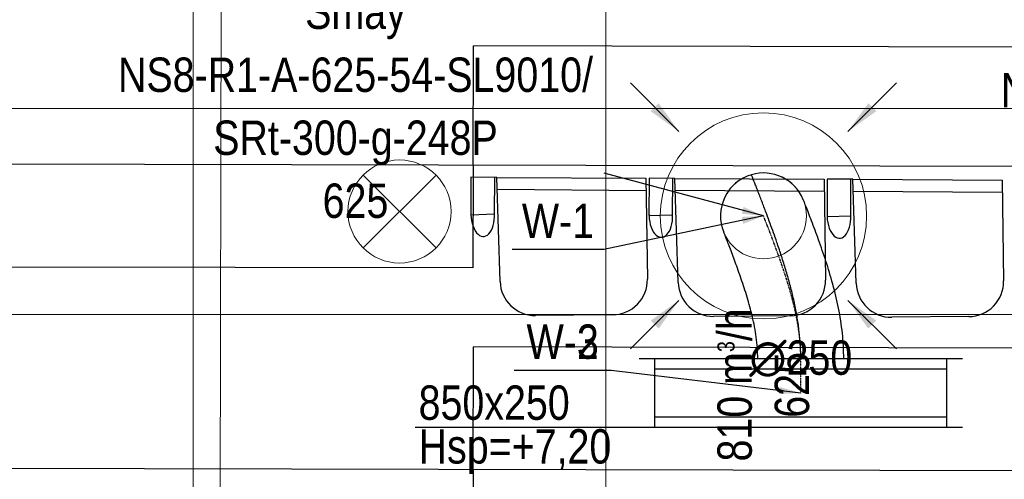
# Model space of a CAD drawing. Header units: millimetres. Extents: x -32221 to 212500, y 31663 to 93766.
# Tile 81 of 256: x 16346 to 19209, y 56433 to 57771. Entities that reach past the tile are written whole.
import ezdxf

# ---------------------------------------------------------------- set-up
doc = ezdxf.new("R2010")
doc.units = ezdxf.units.MM
doc.linetypes.add('DASHDOT', pattern=[1, 0.5, -0.25, 0, -0.25])
doc.layers.get('0').update_dxf_attribs({"color": 251})
for name, color, linetype in [('FLUID-N', 251, 'Continuous'), ('FLUID-W', 251, 'Continuous'), ('FLUID-W-100-ARRGR', 251, 'Continuous'), ('FLUID-W-100-DIM', 251, 'Continuous'), ('FLUID-W-100-INF', 251, 'Continuous'), ('FLUID-W-100-NUM', 251, 'Continuous'), ('FLUID-W-SYM', 251, 'Continuous'), ('Sciany', 251, 'Continuous'), ('Wyposazenie', 251, 'Continuous')]:
    doc.layers.add(name, color=color, linetype=linetype)
for name, color, linetype, lineweight in [('kasetony', 251, 'Continuous', 5), ('lampy', 251, 'Continuous', 9), ('Opisy', 251, 'Continuous', 13), ('Wywiewniki', 251, 'Continuous', 20)]:
    doc.layers.add(name, color=color, linetype=linetype, lineweight=lineweight)
doc.styles.add('FDBES', font='simplex.shx')
doc.styles.get("Standard").update_dxf_attribs({"font": 'ARIALN.TTF'})
doc.linetypes.add('ZIGZAG', pattern='A,0.0001,-0.2,[131,ltypeshp.shx,S=0.2,R=0,X=-0.2,Y=0],-0.4,[131,ltypeshp.shx,S=0.2,R=180,X=0.2,Y=0],-0.2', length=0.8001)
doc.dimstyles.new('FDBES', dxfattribs={"dimscale": 50, "dimtxt": 4, "dimasz": 2.5, "dimexe": 0.8, "dimexo": 2, "dimgap": 1, "dimtad": 1, "dimdsep": 46, "dimtxsty": 'FDBES', "dimcen": 2.5, "dimclrd": 4, "dimclre": 5, "dimadec": 0, "dimazin": 0, "dimtfac": 1, "dimtmove": 0, "dimatfit": 3, "dimfxl": 1, "dimarcsym": 0})

# ---------------------------------------------------------------- blocks, each defined once
blk = doc.blocks.new('*U368')
at = {"color": 14, "linetype": 'Continuous', "lineweight": -2}
for p, q in [((-100, 470), (-100, -470)), ((100, 470), (100, -470))]:
    blk.add_line(p, q, dxfattribs=at)
at = {"color": 0, "linetype": 'ByBlock', "lineweight": -2}
for p, q in [((100, 425), (-100, 425)), ((-100, -425), (100, -425))]:
    blk.add_line(p, q, dxfattribs=at)
at = {"color": 1, "linetype": 'Continuous', "lineweight": -3}
for p, q in [((-70, 425), (-70, -425)), ((70, 425), (70, -425))]:
    blk.add_line(p, q, dxfattribs=at)
blk = doc.blocks.new('*U367')
at = {"layer": 'FLUID-W-SYM', "color": 2, "linetype": 'DASHDOT', "lineweight": -3}
for q in [(50, 0), (-20, 0)]:
    blk.add_line((-50, 0), q, dxfattribs=at)
blk = doc.blocks.new('*U366')
at = {"color": 0, "linetype": 'ByBlock', "lineweight": -2}
blk.add_circle((0, 0), 0.05, dxfattribs=at)
blk = doc.blocks.new('*U383')
at = {"color": 14, "linetype": 'Continuous', "lineweight": -2, "extrusion": (-1, -2.62093e-17, -2.47944e-16)}
blk.add_ellipse((0, 0), major_axis=(0, 47.2, 115.7), ratio=1, start_param=0, end_param=1.469424, dxfattribs=at)
at = {"color": 14, "linetype": 'Continuous', "lineweight": -2, "extrusion": (-1, -1.6908e-16, -1.33983e-16)}
blk.add_ellipse((0, 0), major_axis=(0, 119.9, -35.3), ratio=1, start_param=0, end_param=1.672329, dxfattribs=at)
at = {"color": 20, "linetype": 'ZIGZAG', "lineweight": -2, "ltscale": 50}
for points, knots in [([(0, -415.7, 108.5), (0, -409.2, 108.5), (0, -396.1, 108.3), (0, -369.9, 107.1), (0, -337, 104.2), (0, -304.2, 99.6), (0, -278, 95), (0, -251.8, 89.8), (0, -219.3, 82.3), (0, -180.6, 72), (0, -141.6, 60.4), (0, -115.7, 52), (0, -100.2, 46.8), (0, -97.8, 46), (0, -89.3, 43.2), (0, -73.8, 37.9), (0, -49, 29.2), (0, -21.6, 19.3), (0, 2.1, 10.5), (0, 22.1, 3), (0, 38.7, -3.3), (0, 54.5, -9.4), (0, 69.5, -15.2), (0, 83.2, -20.6), (0, 94.4, -25), (0, 103.2, -28.5), (0, 109.8, -31.2), (0, 115, -33.3), (0, 118.1, -34.5), (0, 119.6, -35.1), (0, 119.9, -35.3), (0, 119.9, -35.3)], [0, 0, 0, 0, 16.661052, 33.322104, 66.644207, 99.966311, 116.627362, 133.288414, 166.610518, 199.932621, 233.254725, 268.65946, 268.65946, 274.907354, 274.907354, 291.568406, 316.559984, 341.551562, 366.543139, 383.204191, 399.865243, 416.526295, 433.187346, 449.848398, 466.50945, 479.005239, 491.501028, 503.996816, 516.492605, 524.823131, 533.153657, 533.153657, 533.153657, 533.153657]), ([(0, -415.7, 233.5), (0, -403.3, 233.3), (0, -378.5, 232.9), (0, -329.2, 228.7), (0, -268.3, 219.2), (0, -197.8, 202.2), (0, -131, 181.7), (0, -69, 160.2), (0, -22.2, 142.9), (0, 9.8, 130.6), (0, 29.6, 122.8), (0, 41.2, 118.2), (0, 46.2, 116.2), (0, 46.8, 115.9), (0, 47.2, 115.7)], [0, 0, 0, 0, 37.169205, 74.33841, 148.676819, 223.015229, 297.353639, 371.692048, 446.030458, 483.199663, 520.368868, 557.538073, 576.122675, 594.707277, 594.707277, 594.707277, 594.707277]), ([(0, -415.7, -16.5), (0, -405.2, -16.7), (0, -384.3, -17.3), (0, -342.8, -21.8), (0, -292.6, -31.5), (0, -236, -47.3), (0, -183.1, -64.7), (0, -133.8, -82.3), (0, -97.6, -96), (0, -73.5, -105.3), (0, -59.2, -110.9), (0, -49.1, -115), (0, -47.7, -115.5), (0, -47.2, -115.7)], [0, 0, 0, 0, 31.412762, 62.825523, 125.651047, 188.47657, 251.302094, 314.127617, 376.953141, 408.365902, 439.778664, 471.191426, 502.604187, 502.604187, 502.604187, 502.604187])]:
    blk.add_open_spline(points, degree=3, knots=knots, dxfattribs=at)
at = {"layer": 'FLUID-W-SYM', "color": 2, "linetype": 'DASHDOT', "lineweight": -3}
blk.add_open_spline([(0, -415.7, 108.5), (0, -325, 108.5), (0, -156.1, 63.7), (0, 0), (0, 0)], degree=3, knots=[0, 0, 0, 0, 272.14709, 533.153657, 533.153657, 533.153657, 533.153657], dxfattribs=at)
blk = doc.blocks.new('*U20')
at = {"color": 0, "insert": (-1186.4, 318.6), "char_height": 100, "width": 1600, "attachment_point": 5, "line_spacing_factor": 1.1}
blk.add_mtext('Smay\\PNS8-R1-A-625-54-SL9010/ SRt-300-g-248P\\P625', dxfattribs=at)
blk.add_mtext('Smay\\PNS8-R1-A-625-54-SL9010/ SRt-300-g-248P\\P625', dxfattribs=at)
blk.add_mtext('Smay\\PNS8-R1-A-625-54-SL9010/ SRt-300-g-248P\\P625', dxfattribs=at)
blk.add_mtext('Smay\\PNS8-R1-A-625-54-SL9010/ SRt-300-g-248P\\P625', dxfattribs=at)
blk.add_mtext('Smay\\PNS8-R1-A-625-54-SL9010/ SRt-300-g-248P\\P625', dxfattribs=at)
blk.add_mtext('Smay\\PNS8-R1-A-625-54-SL9010/ SRt-300-g-248P\\P625', dxfattribs=at)
blk.add_mtext('Smay\\PNS8-R1-A-625-54-SL9010/ SRt-300-g-248P\\P625', dxfattribs=at)
blk.add_mtext('Smay\\PNS8-R1-A-625-54-SL9010/ SRt-300-g-248P\\P625', dxfattribs=at)
blk.add_mtext('Smay\\PNS8-R1-A-625-54-SL9010/ SRt-300-g-248P\\P625', dxfattribs=at)
blk.add_mtext('Smay\\PNS8-R1-A-625-54-SL9010/ SRt-300-g-248P\\P625', dxfattribs=at)
blk.add_mtext('Smay\\PNS8-R1-A-625-54-SL9010/ SRt-300-g-248P\\P625', dxfattribs=at)
at = {"color": 0}
blk.add_leader([(0, 0), (-462.9, 124.3)], dimstyle='FDBES', override={"dimscale": 25, "dimclrd": 0, "dimclre": 0}, dxfattribs=at)
blk.add_leader([(0, 0), (-462.9, 124.3)], dimstyle='FDBES', override={"dimscale": 25, "dimclrd": 0, "dimclre": 0}, dxfattribs=at)
blk.add_leader([(0, 0), (-462.9, 124.3)], dimstyle='FDBES', override={"dimscale": 25, "dimclrd": 0, "dimclre": 0}, dxfattribs=at)
blk.add_leader([(0, 0), (-462.9, 124.3)], dimstyle='FDBES', override={"dimscale": 25, "dimclrd": 0, "dimclre": 0}, dxfattribs=at)
blk.add_leader([(0, 0), (-462.9, 124.3)], dimstyle='FDBES', override={"dimscale": 25, "dimclrd": 0, "dimclre": 0}, dxfattribs=at)
blk.add_leader([(0, 0), (-462.9, 124.3)], dimstyle='FDBES', override={"dimscale": 25, "dimclrd": 0, "dimclre": 0}, dxfattribs=at)
blk.add_leader([(0, 0), (-462.9, 124.3)], dimstyle='FDBES', override={"dimscale": 25, "dimclrd": 0, "dimclre": 0}, dxfattribs=at)
blk.add_leader([(0, 0), (-462.9, 124.3)], dimstyle='FDBES', override={"dimscale": 25, "dimclrd": 0, "dimclre": 0}, dxfattribs=at)
blk.add_leader([(0, 0), (-462.9, 124.3)], dimstyle='FDBES', override={"dimscale": 25, "dimclrd": 0, "dimclre": 0}, dxfattribs=at)
blk.add_leader([(0, 0), (-462.9, 124.3)], dimstyle='FDBES', override={"dimscale": 25, "dimclrd": 0, "dimclre": 0}, dxfattribs=at)
blk.add_leader([(0, 0), (-462.9, 124.3)], dimstyle='FDBES', override={"dimscale": 25, "dimclrd": 0, "dimclre": 0}, dxfattribs=at)
blk = doc.blocks.new('*U22')
at = {"color": 0, "insert": (-1153.1, 294.1), "char_height": 100, "width": 1600, "attachment_point": 5, "line_spacing_factor": 1.1}
blk.add_mtext('Smay\\PNS8-R1-A-625-54-SL9010/ SRt-300-g-248P\\P625', dxfattribs=at)
blk.add_mtext('Smay\\PNS8-R1-A-625-54-SL9010/ SRt-300-g-248P\\P625', dxfattribs=at)
blk.add_mtext('Smay\\PNS8-R1-A-625-54-SL9010/ SRt-300-g-248P\\P625', dxfattribs=at)
blk.add_mtext('Smay\\PNS8-R1-A-625-54-SL9010/ SRt-300-g-248P\\P625', dxfattribs=at)
blk.add_mtext('Smay\\PNS8-R1-A-625-54-SL9010/ SRt-300-g-248P\\P625', dxfattribs=at)
blk.add_mtext('Smay\\PNS8-R1-A-625-54-SL9010/ SRt-300-g-248P\\P625', dxfattribs=at)
blk.add_mtext('Smay\\PNS8-R1-A-625-54-SL9010/ SRt-300-g-248P\\P625', dxfattribs=at)
at = {"color": 0}
blk.add_leader([(0, 0), (-429.6, 109.6)], dimstyle='FDBES', override={"dimscale": 25, "dimclrd": 0, "dimclre": 0}, dxfattribs=at)
blk.add_leader([(0, 0), (-429.6, 109.6)], dimstyle='FDBES', override={"dimscale": 25, "dimclrd": 0, "dimclre": 0}, dxfattribs=at)
blk.add_leader([(0, 0), (-429.6, 109.6)], dimstyle='FDBES', override={"dimscale": 25, "dimclrd": 0, "dimclre": 0}, dxfattribs=at)
blk.add_leader([(0, 0), (-429.6, 109.6)], dimstyle='FDBES', override={"dimscale": 25, "dimclrd": 0, "dimclre": 0}, dxfattribs=at)
blk.add_leader([(0, 0), (-429.6, 109.6)], dimstyle='FDBES', override={"dimscale": 25, "dimclrd": 0, "dimclre": 0}, dxfattribs=at)
blk.add_leader([(0, 0), (-429.6, 109.6)], dimstyle='FDBES', override={"dimscale": 25, "dimclrd": 0, "dimclre": 0}, dxfattribs=at)
blk.add_leader([(0, 0), (-429.6, 109.6)], dimstyle='FDBES', override={"dimscale": 25, "dimclrd": 0, "dimclre": 0}, dxfattribs=at)
blk = doc.blocks.new('*U57')
at = {"color": 6}
blk.add_line((-464, -98), (-731.1, -98), dxfattribs=at)
blk.add_line((-464, -98), (-731.1, -98), dxfattribs=at)
blk.add_line((-464, -98), (-731.1, -98), dxfattribs=at)
blk.add_line((-464, -98), (-731.1, -98), dxfattribs=at)
blk.add_line((-464, -98), (-731.1, -98), dxfattribs=at)
blk.add_line((-464, -98), (-731.1, -98), dxfattribs=at)
blk.add_line((-464, -98), (-731.1, -98), dxfattribs=at)
blk.add_line((-464, -98), (-731.1, -98), dxfattribs=at)
blk.add_line((-464, -98), (-731.1, -98), dxfattribs=at)
blk.add_line((-464, -98), (-731.1, -98), dxfattribs=at)
blk.add_line((-464, -98), (-731.1, -98), dxfattribs=at)
at = {"color": 0, "insert": (-597.6, -98), "char_height": 100, "attachment_point": 5}
blk.add_mtext('W-1\\P ', dxfattribs=at)
blk.add_mtext('W-1\\P ', dxfattribs=at)
blk.add_mtext('W-1\\P ', dxfattribs=at)
blk.add_mtext('W-1\\P ', dxfattribs=at)
blk.add_mtext('W-1\\P ', dxfattribs=at)
blk.add_mtext('W-1\\P ', dxfattribs=at)
blk.add_mtext('W-1\\P ', dxfattribs=at)
blk.add_mtext('W-1\\P ', dxfattribs=at)
blk.add_mtext('W-1\\P ', dxfattribs=at)
blk.add_mtext('W-1\\P ', dxfattribs=at)
blk.add_mtext('W-1\\P ', dxfattribs=at)
blk.add_leader([(0, 0), (-464, -98)], dimstyle='FDBES', override={"dimscale": 25, "dimclrd": 256, "dimclre": 256})
blk.add_leader([(0, 0), (-464, -98)], dimstyle='FDBES', override={"dimscale": 25, "dimclrd": 256, "dimclre": 256})
blk.add_leader([(0, 0), (-464, -98)], dimstyle='FDBES', override={"dimscale": 25, "dimclrd": 256, "dimclre": 256})
blk.add_leader([(0, 0), (-464, -98)], dimstyle='FDBES', override={"dimscale": 25, "dimclrd": 256, "dimclre": 256})
blk.add_leader([(0, 0), (-464, -98)], dimstyle='FDBES', override={"dimscale": 25, "dimclrd": 256, "dimclre": 256})
blk.add_leader([(0, 0), (-464, -98)], dimstyle='FDBES', override={"dimscale": 25, "dimclrd": 256, "dimclre": 256})
blk.add_leader([(0, 0), (-464, -98)], dimstyle='FDBES', override={"dimscale": 25, "dimclrd": 256, "dimclre": 256})
blk.add_leader([(0, 0), (-464, -98)], dimstyle='FDBES', override={"dimscale": 25, "dimclrd": 256, "dimclre": 256})
blk.add_leader([(0, 0), (-464, -98)], dimstyle='FDBES', override={"dimscale": 25, "dimclrd": 256, "dimclre": 256})
blk.add_leader([(0, 0), (-464, -98)], dimstyle='FDBES', override={"dimscale": 25, "dimclrd": 256, "dimclre": 256})
blk.add_leader([(0, 0), (-464, -98)], dimstyle='FDBES', override={"dimscale": 25, "dimclrd": 256, "dimclre": 256})
blk = doc.blocks.new('*U58')
at = {"color": 6}
for p, q in [((-551, 65.7), (-833.8, 65.7)), ((-551, 65.7), (-833.8, 65.7)), ((-551, 65.7), (-833.8, 65.7)), ((-551, 65.7), (-833.8, 65.7)), ((-551.3, 65.7), (-833.5, 65.7)), ((-551.3, 65.7), (-833.5, 65.7)), ((-551.3, 65.7), (-833.5, 65.7)), ((-551.3, 65.7), (-833.5, 65.7)), ((-551.3, 65.7), (-833.5, 65.7)), ((-551.3, 65.7), (-833.5, 65.7)), ((-551.3, 65.7), (-833.5, 65.7)), ((-551.3, 65.7), (-833.5, 65.7)), ((-551.3, 65.7), (-833.5, 65.7)), ((-551.3, 65.7), (-833.5, 65.7)), ((-551.3, 65.7), (-833.5, 65.7)), ((-551.3, 65.7), (-833.5, 65.7)), ((-551.3, 65.7), (-833.5, 65.7)), ((-551.3, 65.7), (-833.5, 65.7)), ((-551.3, 65.7), (-833.5, 65.7))]:
    blk.add_line(p, q, dxfattribs=at)
at = {"color": 0, "insert": (-692.4, 65.7), "char_height": 100, "attachment_point": 5}
for s in ['W-3\\P ', 'W-3\\P ', 'W-3\\P ', 'W-3\\P ', 'W-2\\P ', 'W-2\\P ', 'W-2\\P ', 'W-2\\P ', 'W-2\\P ', 'W-2\\P ', 'W-2\\P ', 'W-2\\P ', 'W-2\\P ', 'W-2\\P ', 'W-2\\P ', 'W-2\\P ', 'W-2\\P ', 'W-2\\P ', 'W-2\\P ']:
    blk.add_mtext(s, dxfattribs=at)
for points in [[(0, 0), (-551.3, 65.7)], [(0, 0), (-551.3, 65.7)], [(0, 0), (-551.3, 65.7)], [(0, 0), (-551.3, 65.7)], [(0, 0), (-551.3, 65.7)], [(0, 0), (-551.3, 65.7)], [(0, 0), (-551.3, 65.7)], [(0, 0), (-551.3, 65.7)], [(0, 0), (-551.3, 65.7)], [(0, 0), (-551.3, 65.7)], [(0, 0), (-551.3, 65.7)], [(0, 0), (-551.3, 65.7)], [(0, 0), (-551.3, 65.7)], [(0, 0), (-551.3, 65.7)], [(0, 0), (-551.3, 65.7)], [(0, 0), (-551, 65.7)], [(0, 0), (-551, 65.7)], [(0, 0), (-551, 65.7)], [(0, 0), (-551, 65.7)]]:
    blk.add_leader(points, dimstyle='FDBES', override={"dimscale": 25, "dimclrd": 256, "dimclre": 256})
blk = doc.blocks.new('*U129')
at = {"color": 0}
blk.add_leader([(0, 0), (-141.4, -141.4)], dimstyle='FDBES', override={"dimscale": 40, "dimclrd": 0}, dxfattribs=at)
blk.add_leader([(0, 0), (-141.4, -141.4)], dimstyle='FDBES', override={"dimscale": 40, "dimclrd": 0}, dxfattribs=at)
blk = doc.blocks.new('*U130')
at = {"color": 0}
blk.add_leader([(0, 0), (141.4, -141.4)], dimstyle='FDBES', override={"dimscale": 40, "dimclrd": 0}, dxfattribs=at)
blk.add_leader([(0, 0), (141.4, -141.4)], dimstyle='FDBES', override={"dimscale": 40, "dimclrd": 0}, dxfattribs=at)
blk = doc.blocks.new('*U131')
at = {"color": 0}
blk.add_leader([(0, 0), (-141.4, 141.4)], dimstyle='FDBES', override={"dimscale": 40, "dimclrd": 0}, dxfattribs=at)
blk.add_leader([(0, 0), (-141.4, 141.4)], dimstyle='FDBES', override={"dimscale": 40, "dimclrd": 0}, dxfattribs=at)
blk = doc.blocks.new('*U132')
at = {"color": 0}
blk.add_leader([(0, 0), (141.4, 141.4)], dimstyle='FDBES', override={"dimscale": 40, "dimclrd": 0}, dxfattribs=at)
blk.add_leader([(0, 0), (141.4, 141.4)], dimstyle='FDBES', override={"dimscale": 40, "dimclrd": 0}, dxfattribs=at)

msp = doc.modelspace()

# ---------------------------------------------------------------- linework, layer by layer
at = {"layer": 'FLUID-N'}
msp.add_line((18191.977, 56584.311, 7327.5), (17495.824, 56584.311, 7327.5), dxfattribs=at)
at = {"layer": 'kasetony'}
for p, q in [((16850.147, 57512.853), (16850.147, 58112.853)), ((16850.147, 58112.853), (16850.147, 57512.853)), ((18050.147, 57512.853), (18050.147, 58112.853)), ((18050.147, 58112.853), (18050.147, 57512.853)), ((16250.147, 57512.853), (16850.147, 57512.853)), ((16850.147, 57512.853), (16250.147, 57512.853)), ((16850.147, 57512.853), (18050.147, 57512.853)), ((16850.147, 56912.853), (16850.147, 57512.853)), ((16850.147, 57512.853), (16850.147, 56912.853)), ((18050.147, 57512.853), (16850.147, 57512.853)), ((18050.147, 57512.853), (19250.147, 57512.853)), ((18050.147, 56912.853), (18050.147, 57512.853)), ((18050.147, 57512.853), (18050.147, 56912.853)), ((19250.147, 57512.853), (18050.147, 57512.853)), ((16250.147, 56912.853), (16850.147, 56912.853)), ((16850.147, 56912.853), (16250.147, 56912.853)), ((16850.147, 56912.853), (18050.147, 56912.853)), ((16850.147, 56312.853), (16850.147, 56912.853)), ((16850.147, 56912.853), (16850.147, 56312.853)), ((18050.147, 56912.853), (16850.147, 56912.853)), ((18050.147, 56912.853), (19250.147, 56912.853)), ((18050.147, 56312.853), (18050.147, 56912.853)), ((18050.147, 56912.853), (18050.147, 56312.853)), ((19250.147, 56912.853), (18050.147, 56912.853))]:
    msp.add_line(p, q, dxfattribs=at)
at = {"layer": 'lampy'}
for p, q in [((17344.081, 57318.919), (17556.213, 57106.787)), ((17556.213, 57318.919), (17344.081, 57106.787))]:
    msp.add_line(p, q, dxfattribs=at)
msp.add_circle((17450.147, 57212.853), 150, dxfattribs=at)
at = {"layer": 'Opisy'}
msp.add_line((16922.793, 52666.869), (16934.554, 59712.647), dxfattribs=at)
at = {"layer": 'Sciany'}
for p, q in [((22860.697, 57335.192), (16190.942, 57350.908)), ((17663.946, 57347.437), (17663.649, 57049.013)), ((17663.243, 57049.013), (16190.643, 57050.481)), ((22852.799, 56449.492), (16190.059, 56465.185)), ((17664.518, 56461.712), (17664.228, 56170.68))]:
    msp.add_line(p, q, dxfattribs=at)
at = {"layer": 'Wyposazenie'}
for p, q in [((17663.946, 57347.437), (17664.766, 57695.511)), ((22862.247, 57683.269), (17664.766, 57695.511)), ((17657.821, 57312.339), (17657.666, 57203.631)), ((17732.65, 57311.961), (17657.821, 57312.339)), ((17726.452, 57205.854), (17726.988, 57311.99)), ((17732.65, 57311.961), (18166.666, 57309.769)), ((17742.437, 57009.082), (17732.65, 57311.961)), ((18166.666, 57309.769), (18170.97, 57015.951)), ((18175.732, 57309.724), (18175.577, 57201.016)), ((18175.732, 57309.724), (18175.577, 57201.016)), ((18244.899, 57309.374), (18175.732, 57309.724)), ((18250.56, 57309.346), (18175.732, 57309.724)), ((18244.363, 57203.239), (18244.899, 57309.374)), ((18244.363, 57203.239), (18244.899, 57309.374)), ((18250.56, 57309.346), (18684.577, 57307.154)), ((18260.348, 57006.466), (18250.56, 57309.346)), ((18684.577, 57307.154), (18688.881, 57013.335)), ((18693.643, 57307.108), (18693.488, 57198.4)), ((18693.643, 57307.108), (18693.488, 57198.4)), ((18762.81, 57306.759), (18693.643, 57307.108)), ((18768.471, 57306.73), (18693.643, 57307.108)), ((18762.274, 57200.623), (18762.81, 57306.759)), ((18762.274, 57200.623), (18762.81, 57306.759)), ((18768.471, 57306.73), (19202.488, 57304.538)), ((18778.259, 57003.851), (18768.471, 57306.73)), ((19202.488, 57304.538), (19206.792, 57010.72)), ((17733.929, 57277.539), (18167.184, 57274.409)), ((18251.84, 57274.924), (18685.095, 57271.793)), ((18769.751, 57272.308), (19203.006, 57269.178)), ((17657.666, 57203.631), (17726.452, 57205.854)), ((18175.577, 57201.016), (18244.363, 57203.239)), ((18175.577, 57201.016), (18244.363, 57203.239)), ((18693.488, 57198.4), (18762.274, 57200.623)), ((18693.488, 57198.4), (18762.274, 57200.623)), ((18069.694, 56912.226), (17845.559, 56910.156)), ((18587.605, 56909.611), (18363.47, 56907.541)), ((19105.516, 56906.995), (18881.381, 56904.925)), ((17664.518, 56461.712), (17665.359, 56818.7)), ((22867.77, 56806.447), (17665.359, 56818.7))]:
    msp.add_line(p, q, dxfattribs=at)
for centre, start, end in [((17844.615, 57012.384), 181.850846, 270.529054), ((18068.75, 57014.453), 270.529054, 0.839276), ((18586.661, 57011.838), 270.529054, 0.839276), ((19104.572, 57009.222), 270.529054, 0.839276), ((18362.526, 57009.768), 181.850846, 270.529054), ((18880.437, 57007.153), 181.850846, 270.529054)]:
    msp.add_arc(centre, 102.232, start, end, dxfattribs=at)
for centre in [(17692.059, 57204.743), (18209.97, 57202.127), (18209.97, 57202.127), (18727.881, 57199.512), (18727.881, 57199.512)]:
    msp.add_ellipse(centre, major_axis=(-2.082, 64.439), ratio=0.53373009, start_param=1.44454642, end_param=4.71238898, dxfattribs=at)
at = {"layer": 'Wywiewniki'}
for radius in [300, 125]:
    msp.add_circle((18508.504, 57200.009), radius, dxfattribs=at)

# ---------------------------------------------------------------- block references
at = {"layer": 'FLUID-W', "color": 1, "linetype": 'Continuous', "extrusion": (1, 0, -1.83697e-16), "rotation": 270}
msp.add_blockref('*U383', (57200.009, 7063, 18508.504), dxfattribs=at)
at = {"layer": 'FLUID-W', "color": 1, "linetype": 'Continuous'}
for name, p, rotation in [('*U368', (18616.977, 56684.311, 7327.5), 270), ('*U367', (18616.977, 56734.311, 7327.5), 90), ('*U366', (18616.977, 56684.311, 7327.5), 270)]:
    msp.add_blockref(name, p, dxfattribs=dict(at, rotation=rotation))
at = {"layer": 'FLUID-W-100-ARRGR', "rotation": 89.99999999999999}
for name, p in [('*U132', (18262.794, 57445.719, 6603)), ('*U130', (18754.215, 57445.719, 6603)), ('*U131', (18262.794, 56954.298, 6603)), ('*U129', (18754.215, 56954.298, 6603))]:
    msp.add_blockref(name, p, dxfattribs=at)
at = {"layer": 'FLUID-W-100-INF', "linetype": 'ByBlock'}
for name, p in [('*U20', (18508.504, 57200.009, 6623)), ('*U22', (21042.548, 57179.908, 6623))]:
    msp.add_blockref(name, p, dxfattribs=at)
at = {"layer": 'FLUID-W-100-NUM', "linetype": 'ByBlock'}
for name, p in [('*U57', (18508.504, 57200.009, 6623)), ('*U58', (18616.977, 56684.311, 7327.5))]:
    msp.add_blockref(name, p, dxfattribs=at)

# ---------------------------------------------------------------- texts
at = {"layer": 'FLUID-N', "char_height": 100, "width": 565.80197, "attachment_point": 1}
for s, insert in [('850x250', (17505.613, 56706.468)), ('Hsp=+7,20', (17505.613, 56579.212))]:
    msp.add_mtext(s, dxfattribs=dict(at, insert=insert))
at = {"layer": 'FLUID-W-100-ARRGR', "color": 0, "insert": (18508.504, 56708.217, 6603), "char_height": 100, "attachment_point": 5, "rotation": 90}
msp.add_mtext('810 m{\\A2;\\H0.5x;3}/h\\P625', dxfattribs=at)
at = {"layer": 'FLUID-W-100-DIM', "color": 0, "insert": (18616.977, 56784.311, 7327.5), "char_height": 100, "attachment_point": 5}
msp.add_mtext('∅250\\P', dxfattribs=at)
at = {"layer": 'Opisy'}
msp.add_text('18x16,83x30/60', height=126.78053, rotation=90, dxfattribs=at).set_placement((16889.008, 55217.622))

doc.saveas('drawing.dxf')
